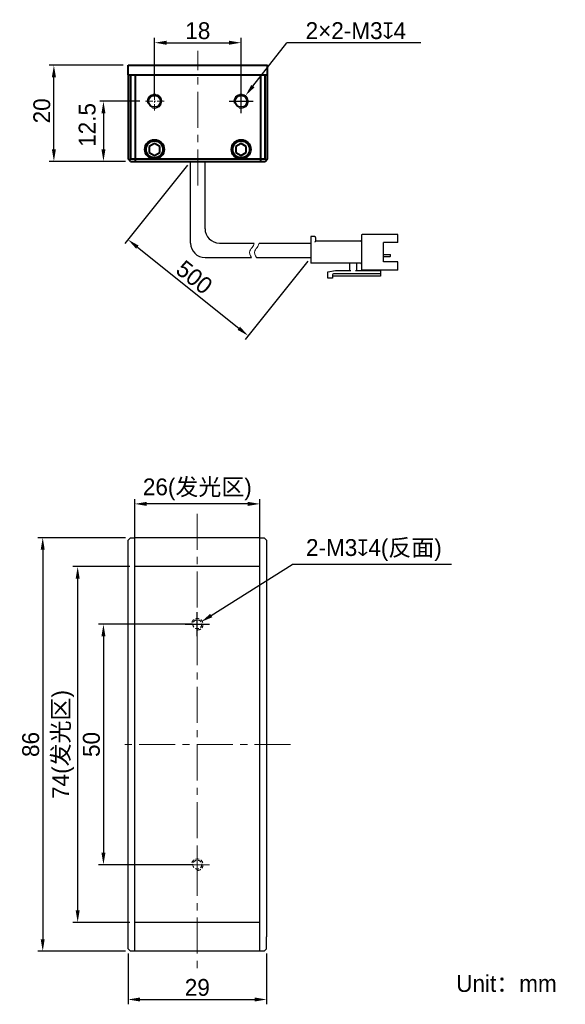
# Model space of a CAD drawing. Header units: inches. Extents: x 77 to 190, y 54 to 258.
import ezdxf

# ---------------------------------------------------------------- set-up
doc = ezdxf.new("R2010")
doc.units = ezdxf.units.IN
doc.header["$LTSCALE"] = 3
doc.header["$MEASUREMENT"] = 0
doc.header["$PDSIZE"] = -5
doc.linetypes.add('CENTERX2', pattern=[4, 2.5, -0.5, 0.5, -0.5])
doc.linetypes.add('DASHED2', pattern=[0.375, 0.25, -0.125])
doc.layers.get('0').update_dxf_attribs({"lineweight": 40})
doc.layers.get('Defpoints').update_dxf_attribs({"lineweight": 18})
for name, color, linetype, lineweight in [('中心线', 1, 'CENTERX2', 20), ('尺寸线层', 3, 'Continuous', 18), ('标注', 3, 'Continuous', 25), ('粗实线', 7, 'Continuous', 30), ('粗实线层', 7, 'Continuous', 35), ('细实线', 7, 'Continuous', 15), ('虚线', 6, 'DASHED2', 18)]:
    doc.layers.add(name, color=color, linetype=linetype, lineweight=lineweight)
doc.styles.get("Standard").update_dxf_attribs({"font": '兰亭黑 GBK.TTF'})
doc.dimstyles.new('CST Standard', dxfattribs={"dimtxt": 3.5, "dimasz": 2.5, "dimexe": 1, "dimexo": 1, "dimgap": 0.6, "dimtad": 1, "dimtoh": 1, "dimdsep": 46, "dimtxsty": 'Standard', "dimcen": -2.5, "dimdle": 5, "dimadec": 1, "dimazin": 2, "dimtfac": 1, "dimtofl": 0, "dimtmove": 0, "dimatfit": 0, "dimfxl": 1, "dimtolj": 1, "dimarcsym": 0})

# ---------------------------------------------------------------- blocks, each defined once
blk = doc.blocks.new('*X1')
at = {"layer": 'Defpoints', "color": 0}
for p in [(112.34, 228.9), (137.34, 208.9), (124.32, 192.63)]:
    blk.add_point(p, dxfattribs=at)
at = {"layer": '标注', "color": 0, "linetype": 'Continuous', "lineweight": -2, "ltscale": 3}
for p, q in [((111.72, 228.12), (98.7, 211.84)), ((101.28, 211.06), (122.37, 194.19)), ((136.72, 208.12), (123.7, 191.84))]:
    blk.add_line(p, q, dxfattribs=at)
at = {"layer": '标注', "color": 0}
for points in [[(101.54, 211.39), (101.02, 210.74), (99.32, 212.63)], [(122.11, 193.86), (122.63, 194.51), (124.32, 192.63)]]:
    blk.add_solid(points, dxfattribs=at)
at = {"layer": '标注', "color": 0, "ltscale": 3, "insert": (113.11, 204.79), "char_height": 3.5, "attachment_point": 5, "rotation": 321.3402}
blk.add_mtext('\\A1;500', dxfattribs=at)
blk = doc.blocks.new('*X2')
at = {"layer": 'Defpoints', "color": 0}
for p in [(100.74, 157.66), (100.74, 144.62), (126.74, 144.62)]:
    blk.add_point(p, dxfattribs=at)
at = {"layer": '标注', "color": 0, "linetype": 'Continuous', "lineweight": -2, "ltscale": 3}
for p, q in [((100.74, 145.62), (100.74, 158.66)), ((126.74, 145.62), (126.74, 158.66)), ((124.24, 157.66), (103.24, 157.66))]:
    blk.add_line(p, q, dxfattribs=at)
at = {"layer": '标注', "color": 0}
for points in [[(103.24, 158.08), (103.24, 157.24), (100.74, 157.66)], [(124.24, 157.24), (124.24, 158.08), (126.74, 157.66)]]:
    blk.add_solid(points, dxfattribs=at)
at = {"layer": '标注', "color": 0, "ltscale": 3, "insert": (113.74, 160.67), "char_height": 3.5, "attachment_point": 5}
blk.add_mtext('\\A1;26(发光区)', dxfattribs=at)
blk = doc.blocks.new('*X3')
at = {"layer": 'Defpoints', "color": 0}
for p in [(113.74, 132.62), (94.22, 82.62), (113.74, 82.62)]:
    blk.add_point(p, dxfattribs=at)
at = {"layer": '标注', "color": 0, "linetype": 'Continuous', "lineweight": -2, "ltscale": 3}
for p, q in [((112.74, 132.62), (93.22, 132.62)), ((94.22, 130.12), (94.22, 85.12)), ((112.74, 82.62), (93.22, 82.62))]:
    blk.add_line(p, q, dxfattribs=at)
at = {"layer": '标注', "color": 0}
for points in [[(94.64, 130.12), (93.81, 130.12), (94.22, 132.62)], [(93.81, 85.12), (94.64, 85.12), (94.22, 82.62)]]:
    blk.add_solid(points, dxfattribs=at)
at = {"layer": '标注', "color": 0, "ltscale": 3, "insert": (91.73, 107.62), "char_height": 3.5, "attachment_point": 5, "rotation": 90}
blk.add_mtext('\\A1;50', dxfattribs=at)
blk = doc.blocks.new('*X4')
at = {"layer": 'Defpoints', "color": 0}
for p in [(99.84, 150.62), (81.6, 64.62), (99.84, 64.62)]:
    blk.add_point(p, dxfattribs=at)
at = {"layer": '标注', "color": 0, "linetype": 'Continuous', "lineweight": -2, "ltscale": 3}
for p, q in [((98.84, 150.62), (80.6, 150.62)), ((81.6, 148.12), (81.6, 67.12)), ((98.84, 64.62), (80.6, 64.62))]:
    blk.add_line(p, q, dxfattribs=at)
at = {"layer": '标注', "color": 0}
for points in [[(82.01, 148.12), (81.18, 148.12), (81.6, 150.62)], [(81.18, 67.12), (82.01, 67.12), (81.6, 64.62)]]:
    blk.add_solid(points, dxfattribs=at)
at = {"layer": '标注', "color": 0, "ltscale": 3, "insert": (79.11, 107.62), "char_height": 3.5, "attachment_point": 5, "rotation": 90}
blk.add_mtext('\\A1;86', dxfattribs=at)
blk = doc.blocks.new('*X5')
at = {"layer": 'Defpoints', "color": 0}
for p in [(100.74, 144.62), (88.86, 70.62), (100.74, 70.62)]:
    blk.add_point(p, dxfattribs=at)
at = {"layer": '标注', "color": 0, "linetype": 'Continuous', "lineweight": -2, "ltscale": 3}
for p, q in [((99.74, 144.62), (87.86, 144.62)), ((88.86, 142.12), (88.86, 73.12)), ((99.74, 70.62), (87.86, 70.62))]:
    blk.add_line(p, q, dxfattribs=at)
at = {"layer": '标注', "color": 0}
for points in [[(89.28, 142.12), (88.45, 142.12), (88.86, 144.62)], [(88.45, 73.12), (89.28, 73.12), (88.86, 70.62)]]:
    blk.add_solid(points, dxfattribs=at)
at = {"layer": '标注', "color": 0, "ltscale": 3, "insert": (85.85, 107.62), "char_height": 3.5, "attachment_point": 5, "rotation": 90}
blk.add_mtext('\\A1;74(发光区)', dxfattribs=at)
blk = doc.blocks.new('*X6')
at = {"layer": 'Defpoints', "color": 0}
for p in [(113.74, 132.62), (114.52, 133.11)]:
    blk.add_point(p, dxfattribs=at)
at = {"layer": '标注', "color": 0, "linetype": 'Continuous', "lineweight": -2, "ltscale": 3}
for p in [(116.64, 134.44), (166.58, 145.04)]:
    blk.add_line(p, (133.46, 145.04), dxfattribs=at)
at = {"layer": '标注', "color": 0, "linetype": 'Continuous', "ltscale": 3}
for p, q in [((113.74, 130.12), (113.74, 135.12)), ((111.24, 132.62), (116.24, 132.62))]:
    blk.add_line(p, q, dxfattribs=at)
at = {"layer": '标注', "color": 0}
blk.add_solid([(116.41, 134.79), (116.86, 134.09), (114.52, 133.11)], dxfattribs=at)
at = {"layer": '标注', "color": 0, "ltscale": 3, "insert": (150.45, 148.05), "char_height": 3.5, "attachment_point": 5}
blk.add_mtext('\\A1;2-M3{\\fGDT|b1|i0|c0|p2;x}4(反面)', dxfattribs=at)
blk = doc.blocks.new('*X7')
at = {"layer": 'Defpoints', "color": 0}
for p in [(83.92, 248.9), (99.34, 248.9), (99.84, 228.9)]:
    blk.add_point(p, dxfattribs=at)
at = {"layer": '标注', "color": 0, "linetype": 'Continuous', "lineweight": -2, "ltscale": 3}
for p, q in [((98.34, 248.9), (82.92, 248.9)), ((83.92, 231.4), (83.92, 246.4)), ((98.84, 228.9), (82.92, 228.9))]:
    blk.add_line(p, q, dxfattribs=at)
at = {"layer": '标注', "color": 0}
for points in [[(84.34, 246.4), (83.5, 246.4), (83.92, 248.9)], [(83.5, 231.4), (84.34, 231.4), (83.92, 228.9)]]:
    blk.add_solid(points, dxfattribs=at)
at = {"layer": '标注', "color": 0, "ltscale": 3, "insert": (81.42, 239.41), "char_height": 3.5, "attachment_point": 5, "rotation": 90}
blk.add_mtext('\\A1;20', dxfattribs=at)
blk = doc.blocks.new('*X8')
at = {"layer": 'Defpoints', "color": 0}
for p in [(122.84, 253.58), (104.84, 241.4), (122.84, 241.4)]:
    blk.add_point(p, dxfattribs=at)
at = {"layer": '标注', "color": 0, "linetype": 'Continuous', "lineweight": -2, "ltscale": 3}
for p, q in [((104.84, 242.4), (104.84, 254.58)), ((122.84, 242.4), (122.84, 254.58)), ((107.34, 253.58), (120.34, 253.58))]:
    blk.add_line(p, q, dxfattribs=at)
at = {"layer": '标注', "color": 0}
for points in [[(107.34, 253.99), (107.34, 253.16), (104.84, 253.58)], [(120.34, 253.16), (120.34, 253.99), (122.84, 253.58)]]:
    blk.add_solid(points, dxfattribs=at)
at = {"layer": '标注', "color": 0, "ltscale": 3, "insert": (113.84, 256.06), "char_height": 3.5, "attachment_point": 5}
blk.add_mtext('\\A1;18', dxfattribs=at)
blk = doc.blocks.new('*X9')
at = {"layer": 'Defpoints', "color": 0}
for p in [(99.34, 65.12), (128.14, 65.12), (128.14, 54.58)]:
    blk.add_point(p, dxfattribs=at)
at = {"layer": '标注', "color": 0, "linetype": 'Continuous', "lineweight": -2, "ltscale": 3}
for p, q in [((99.34, 64.12), (99.34, 53.58)), ((128.14, 64.12), (128.14, 53.58)), ((101.84, 54.58), (125.64, 54.58))]:
    blk.add_line(p, q, dxfattribs=at)
at = {"layer": '标注', "color": 0}
for points in [[(101.84, 54.99), (101.84, 54.16), (99.34, 54.58)], [(125.64, 54.16), (125.64, 54.99), (128.14, 54.58)]]:
    blk.add_solid(points, dxfattribs=at)
at = {"layer": '标注', "color": 0, "ltscale": 3, "insert": (113.74, 57.07), "char_height": 3.5, "attachment_point": 5}
blk.add_mtext('\\A1;29', dxfattribs=at)
blk = doc.blocks.new('*X10')
at = {"layer": 'Defpoints', "color": 0}
for p in [(123.76, 242.58), (121.92, 240.21)]:
    blk.add_point(p, dxfattribs=at)
at = {"layer": '标注', "color": 0, "linetype": 'Continuous', "lineweight": -2, "ltscale": 3}
for p in [(125.3, 244.55), (160.24, 253.58)]:
    blk.add_line(p, (132.32, 253.58), dxfattribs=at)
at = {"layer": '标注', "color": 0, "linetype": 'Continuous', "ltscale": 3}
for p, q in [((122.84, 238.9), (122.84, 243.9)), ((120.34, 241.4), (125.34, 241.4))]:
    blk.add_line(p, q, dxfattribs=at)
at = {"layer": '标注', "color": 0}
blk.add_solid([(124.97, 244.81), (125.63, 244.3), (123.76, 242.58)], dxfattribs=at)
at = {"layer": '标注', "color": 0, "ltscale": 3, "insert": (146.71, 256.07), "char_height": 3.5, "attachment_point": 5}
blk.add_mtext('\\A1;2×2-M3{\\fGDT|b1|i0|c0|p2;x}4', dxfattribs=at)
blk = doc.blocks.new('*X11')
at = {"layer": 'Defpoints', "color": 0}
for p in [(102.81, 241.4), (94.22, 228.9), (99.84, 228.9)]:
    blk.add_point(p, dxfattribs=at)
at = {"layer": '尺寸线层', "color": 0, "linetype": 'Continuous', "lineweight": -2, "ltscale": 3}
for p, q in [((101.81, 241.4), (93.22, 241.4)), ((94.22, 238.9), (94.22, 231.4)), ((98.84, 228.9), (93.22, 228.9))]:
    blk.add_line(p, q, dxfattribs=at)
at = {"layer": '尺寸线层', "color": 0}
for points in [[(94.64, 238.9), (93.81, 238.9), (94.22, 241.4)], [(93.81, 231.4), (94.64, 231.4), (94.22, 228.9)]]:
    blk.add_solid(points, dxfattribs=at)
at = {"layer": '尺寸线层', "color": 0, "ltscale": 3, "insert": (90.85, 236.48), "char_height": 3.5, "attachment_point": 5, "rotation": 90, "bg_fill": 3, "box_fill_scale": 1.25, "bg_fill_color": 9, "bg_fill_true_color": 13158600, "bg_fill_transparency": 0}
blk.add_mtext('\\A1;\\A1;12.5', dxfattribs=at)

msp = doc.modelspace()

# ---------------------------------------------------------------- linework, layer by layer
at = {"color": 0, "linetype": 'Continuous'}
for p, q in [((99.342, 246.898), (99.342, 248.898)), ((99.342, 248.898), (128.342, 248.898)), ((128.342, 246.898), (128.342, 248.898)), ((99.342, 246.898), (99.342, 229.398)), ((99.342, 246.898), (128.342, 246.898)), ((99.842, 246.898), (99.842, 229.398)), ((100.842, 246.898), (100.842, 228.898)), ((126.842, 246.898), (126.842, 228.898)), ((127.842, 229.398), (127.842, 246.898)), ((128.342, 229.398), (128.342, 246.898)), ((104.842, 232.648), (103.759, 232.023)), ((103.759, 232.023), (103.759, 230.773)), ((105.925, 232.023), (104.842, 232.648)), ((105.925, 230.773), (105.925, 232.023)), ((122.842, 232.648), (121.759, 232.023)), ((121.759, 232.023), (121.759, 230.773)), ((123.925, 232.023), (122.842, 232.648)), ((123.925, 230.773), (123.925, 232.023)), ((99.842, 228.898), (99.342, 229.398)), ((99.592, 229.148), (99.842, 229.398)), ((99.842, 229.398), (127.842, 229.398)), ((103.759, 230.773), (104.842, 230.148)), ((104.842, 230.148), (105.925, 230.773)), ((121.759, 230.773), (122.842, 230.148)), ((122.842, 230.148), (123.925, 230.773)), ((128.092, 229.148), (127.842, 229.398)), ((127.842, 228.898), (128.342, 229.398)), ((99.842, 228.898), (127.842, 228.898))]:
    msp.add_line(p, q, dxfattribs=at)
for centre, radius in [((104.842, 241.398), 1.25), ((122.842, 241.398), 1.25), ((104.842, 231.398), 2), ((104.842, 231.398), 1.75), ((122.842, 231.398), 2), ((122.842, 231.398), 1.75)]:
    msp.add_circle(centre, radius, dxfattribs=at)
at = {"layer": '中心线', "color": 0}
for p, q in [((113.842, 223.898), (113.842, 251.898)), ((113.742, 155.615), (113.742, 59.615)), ((133.142, 107.615), (97.55, 107.615))]:
    msp.add_line(p, q, dxfattribs=at)
at = {"layer": '中心线', "color": 0, "ltscale": 0.2}
for p, q in [((104.842, 243.223), (104.842, 239.513)), ((122.842, 243.223), (122.842, 239.513)), ((106.871, 241.398), (102.813, 241.398)), ((124.871, 241.398), (120.813, 241.398))]:
    msp.add_line(p, q, dxfattribs=at)
at = {"layer": '中心线', "color": 0, "ltscale": 3}
for p, q in [((113.742, 130.115), (113.742, 135.115)), ((113.742, 80.115), (113.742, 85.115)), ((111.242, 82.615), (116.242, 82.615))]:
    msp.add_line(p, q, dxfattribs=at)
at = {"layer": '粗实线', "color": 0, "ltscale": 3}
for p, q in [((112.342, 211.898), (112.342, 228.898)), ((115.342, 214.898), (115.342, 228.898)), ((118.342, 211.898), (125.555, 211.898)), ((126.581, 211.898), (137.342, 211.898)), ((115.342, 208.898), (125.008, 208.898)), ((126.034, 208.898), (137.342, 208.898))]:
    msp.add_line(p, q, dxfattribs=at)
at = {"layer": '粗实线', "color": 0}
for p, q in [((137.342, 213.298), (137.342, 207.698)), ((138.142, 213.298), (137.342, 213.298)), ((138.342, 213.098), (138.342, 212.298)), ((147.842, 213.498), (147.842, 206.498)), ((155.442, 213.698), (148.042, 213.698)), ((155.442, 211.998), (155.442, 213.698)), ((147.642, 212.298), (138.342, 212.298)), ((155.442, 211.998), (152.442, 211.998)), ((152.442, 207.998), (152.442, 211.998)), ((152.442, 209.498), (153.822, 209.498)), ((152.442, 209.148), (153.822, 209.148)), ((153.922, 209.248), (153.922, 209.398)), ((147.642, 207.698), (137.342, 207.698)), ((145.442, 206.198), (145.442, 207.498)), ((146.842, 207.498), (146.842, 206.198)), ((155.442, 207.998), (152.442, 207.998)), ((155.442, 206.298), (155.442, 207.998)), ((140.842, 205.898), (142.442, 206.198)), ((140.842, 204.598), (140.842, 205.898)), ((141.842, 205.298), (141.842, 204.598)), ((151.842, 204.998), (141.842, 204.998)), ((151.842, 205.498), (142.042, 205.498)), ((142.442, 206.198), (145.642, 206.198)), ((146.642, 206.198), (151.842, 206.198)), ((155.442, 206.298), (148.042, 206.298)), ((150.642, 206.198), (150.642, 206.298)), ((151.842, 206.298), (151.842, 204.998)), ((141.842, 204.598), (140.842, 204.598)), ((99.342, 150.115), (99.842, 150.615)), ((99.342, 147.615), (99.342, 150.115)), ((99.842, 150.615), (100.742, 150.615)), ((126.742, 150.615), (100.742, 150.615)), ((100.742, 64.615), (100.742, 150.615)), ((126.742, 150.615), (100.742, 150.615)), ((126.742, 64.615), (126.742, 150.615)), ((126.742, 150.615), (127.642, 150.615)), ((128.142, 150.115), (127.642, 150.615)), ((128.142, 150.115), (128.142, 147.615)), ((99.342, 67.615), (99.342, 147.615)), ((128.142, 147.615), (128.142, 67.615)), ((126.742, 144.615), (100.742, 144.615)), ((126.742, 70.615), (100.742, 70.615)), ((99.342, 65.115), (99.342, 67.615)), ((128.142, 65.115), (128.142, 67.615)), ((99.342, 65.115), (99.842, 64.615)), ((100.742, 64.615), (99.842, 64.615)), ((126.742, 64.615), (100.742, 64.615)), ((126.742, 64.615), (100.742, 64.615)), ((126.742, 64.615), (100.742, 64.615)), ((127.642, 64.615), (126.742, 64.615)), ((127.642, 64.615), (128.142, 65.115))]:
    msp.add_line(p, q, dxfattribs=at)
at = {"layer": '粗实线', "color": 0, "ltscale": 3}
for centre in [(118.342, 214.898), (115.342, 211.898)]:
    msp.add_arc(centre, 3, 180, 270, dxfattribs=at)
at = {"layer": '粗实线', "color": 0}
for centre, radius, start, end in [((138.142, 213.098), 0.2, 0, 90), ((148.042, 213.498), 0.2, 90, 180), ((147.642, 212.498), 0.2, 270, 360), ((153.822, 209.398), 0.1, 0, 90), ((153.822, 209.248), 0.1, 270, 360), ((145.242, 207.498), 0.2, 0, 90), ((147.042, 207.498), 0.2, 90, 180), ((147.642, 207.498), 0.2, 0, 90), ((142.042, 205.298), 0.2, 90, 180), ((148.042, 206.498), 0.2, 180, 270)]:
    msp.add_arc(centre, radius, start, end, dxfattribs=at)
msp.add_open_spline([(138.342, 212.298), (138.339, 212.295), (138.33, 212.286), (138.311, 212.267), (138.284, 212.24), (138.252, 212.208), (138.216, 212.172), (138.179, 212.135), (138.154, 212.11), (138.142, 212.098)], degree=3, knots=[0, 0, 0, 0, 133.5586672, 473.2380632, 945.4766894, 1502.4559438, 2110.7941646, 2742.4843581, 3369.7202632, 3369.7202632, 3369.7202632, 3369.7202632], dxfattribs=at)
at = {"layer": '细实线', "color": 0}
for centre in [(104.842, 241.398), (122.842, 241.398)]:
    msp.add_arc(centre, 1.5, 255, 195, dxfattribs=at)
at = {"layer": '细实线', "color": 0, "ltscale": 3}
for points, knots in [([(125.555, 211.898), (125.518, 211.659), (125.319, 211.11), (124.365, 210.166), (124.666, 209.377), (125.008, 208.898)], [0, 0, 0, 0, 405.8164738, 956.1027769, 1763.4144861, 1763.4144861, 1763.4144861, 1763.4144861]), ([(126.581, 211.898), (126.544, 211.659), (126.345, 211.11), (125.391, 210.166), (125.692, 209.377), (126.034, 208.898)], [0, 0, 0, 0, 406.0721289, 956.7050998, 1764.525397, 1764.525397, 1764.525397, 1764.525397])]:
    msp.add_open_spline(points, degree=3, knots=knots, dxfattribs=at)
at = {"layer": '虚线', "color": 0}
for centre in [(113.742, 132.615), (113.742, 82.615)]:
    msp.add_circle(centre, 0.92, dxfattribs=at)
for centre in [(113.742, 132.615), (113.742, 82.615)]:
    msp.add_arc(centre, 1.2, 270, 180, dxfattribs=at)

# ---------------------------------------------------------------- texts
at = {"layer": '粗实线层', "color": 0, "insert": (167.566, 59.654), "char_height": 3.5, "width": 61.91665, "attachment_point": 1}
msp.add_mtext('{\\fFZLanTingHei-R-GBK|b0|i0|c134|p2;Unit：mm}', dxfattribs=at)

# ---------------------------------------------------------------- dimensions: what is measured, and where the dimension line sits
at = {"layer": '标注', "color": 0, "ltscale": 3}
for base, p1, p2, override, picture, middle in [((122.842, 253.575), (104.842, 241.398), (122.842, 241.398), {"dimsah": 1, "dimtzin": 0}, '*X8', (113.842, 256.063)), ((128.142, 54.577), (99.342, 65.115), (128.142, 65.115), {"dimdec": 0, "dimsah": 1, "dimtzin": 0}, '*X9', (113.742, 57.073))]:
    dim = msp.add_linear_dim(base=base, p1=p1, p2=p2, dimstyle='CST Standard', override=override, dxfattribs=at)
    dim.commit()
    dim.dimension.update_dxf_attribs({"geometry": picture, "text_midpoint": middle})
dim = msp.add_diameter_dim_2p(p1=(121.921, 240.214), p2=(123.763, 242.581), text='2×2-M3{\\fGDT|b1|i0|c0|p2;x}4', dimstyle='CST Standard', override={"dimpost": '%%C<>', "dimtxsty": 'Standard', "dimsah": 1, "dimtzin": 0}, dxfattribs=at)
dim.commit()
dim.dimension.update_dxf_attribs({"geometry": '*X10', "text_midpoint": (146.71, 253.575), "dimtype": 163})
for base, p1, p2, angle, picture, middle in [((83.921, 248.898), (99.842, 228.898), (99.342, 248.898), 90, '*X7', (83.921, 239.41)), ((81.596, 64.615), (99.842, 150.615), (99.842, 64.615), 270, '*X4', (81.596, 107.615))]:
    dim = msp.add_linear_dim(base=base, p1=p1, p2=p2, angle=angle, dimstyle='CST Standard', override={"dimsah": 1, "dimtzin": 0}, dxfattribs=at)
    dim.commit()
    dim.dimension.update_dxf_attribs({"geometry": picture, "text_midpoint": middle, "dimtype": 160})
for base, p1, p2, angle, text, picture, middle in [((124.324, 192.625), (112.342, 228.898), (137.342, 208.898), 321.34019, '500', '*X1', (111.551, 202.843)), ((88.862, 70.615), (100.742, 144.615), (100.742, 70.615), 270, '<>(发光区)', '*X5', (88.862, 107.615))]:
    dim = msp.add_linear_dim(base=base, p1=p1, p2=p2, angle=angle, text=text, dimstyle='CST Standard', override={"dimsah": 1, "dimtzin": 0}, dxfattribs=at)
    dim.commit()
    dim.dimension.update_dxf_attribs({"geometry": picture, "text_midpoint": middle, "dimtype": 160})
dim = msp.add_linear_dim(base=(100.742, 157.661), p1=(126.742, 144.615), p2=(100.742, 144.615), text='<>(发光区)', dimstyle='CST Standard', override={"dimsah": 1, "dimtzin": 0}, dxfattribs=at)
dim.commit()
dim.dimension.update_dxf_attribs({"geometry": '*X2', "text_midpoint": (113.742, 157.661), "dimtype": 160})
dim = msp.add_radius_dim(center=(113.742, 132.615), mpoint=(114.52, 133.106), text='2-M3{\\fGDT|b1|i0|c0|p2;x}4(反面)', dimstyle='CST Standard', override={"dimpost": 'R<>', "dimtxsty": 'Standard', "dimsah": 1, "dimtzin": 0}, dxfattribs=at)
dim.commit()
dim.dimension.update_dxf_attribs({"geometry": '*X6', "text_midpoint": (150.449, 145.038), "dimtype": 164})
dim = msp.add_linear_dim(base=(94.222, 82.615), p1=(113.742, 132.615), p2=(113.742, 82.615), angle=270, dimstyle='CST Standard', override={"dimsah": 1, "dimtzin": 0}, dxfattribs=at)
dim.commit()
dim.dimension.update_dxf_attribs({"geometry": '*X3', "text_midpoint": (91.734, 107.615)})

# ---------------------------------------------------------------- next in the draw order: dimensions: what is measured, and where the dimension line sits
at = {"layer": '尺寸线层', "color": 0, "ltscale": 3}
dim = msp.add_linear_dim(base=(94.222, 228.898), p1=(102.813, 241.398), p2=(99.842, 228.898), angle=90, text='\\A1;<>', dimstyle='CST Standard', override={"dimtxsty": 'Standard', "dimsah": 1, "dimtmove": 2, "dimtfill": 1, "dimtzin": 8}, dxfattribs=at)
dim.commit()
dim.dimension.update_dxf_attribs({"geometry": '*X11', "text_midpoint": (90.854, 236.476), "dimtype": 160})

doc.saveas('drawing.dxf')
